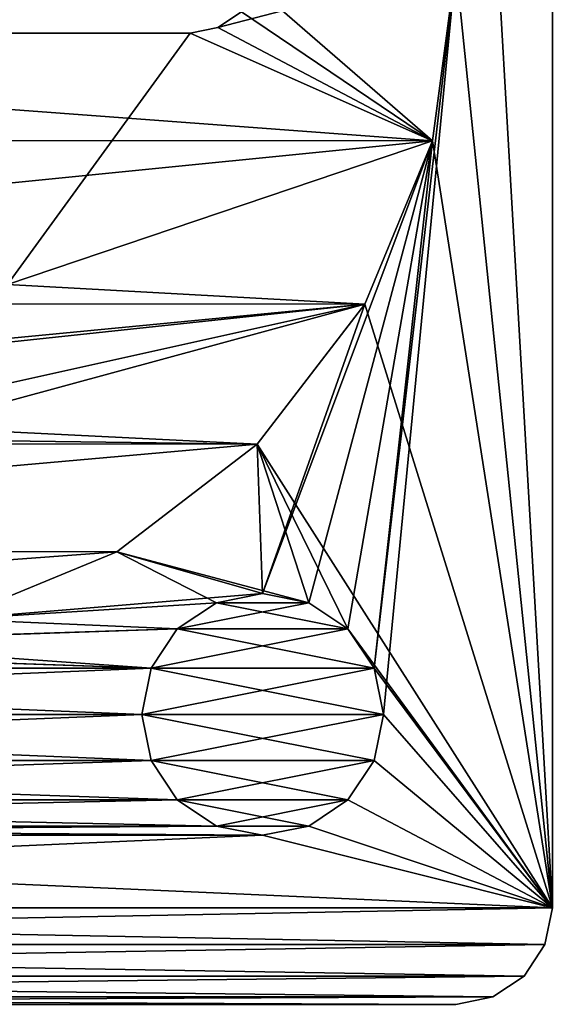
# Model space of a CAD drawing. Header units: millimetres. Extents: x 306.4 to 326.4, y -1558.6 to -1526.1.
# Tile 5 of 9: x 320.9 to 326.4, y -1558.6 to -1548.5. Entities that reach past the tile are written whole.
import ezdxf

# ---------------------------------------------------------------- set-up
doc = ezdxf.new("R2010")
doc.units = ezdxf.units.MM
doc.header["$LTSCALE"] = 65.185185
for name, color, linetype in [('1', 7, 'CONTINUOUS'), ('10', 7, 'CONTINUOUS'), ('15', 7, 'CONTINUOUS'), ('2', 7, 'CONTINUOUS'), ('20', 7, 'CONTINUOUS'), ('27', 7, 'CONTINUOUS'), ('29', 7, 'CONTINUOUS'), ('3', 7, 'CONTINUOUS'), ('36', 7, 'CONTINUOUS'), ('4', 7, 'CONTINUOUS'), ('41', 7, 'CONTINUOUS'), ('42', 7, 'CONTINUOUS'), ('71', 7, 'CONTINUOUS')]:
    doc.layers.add(name, color=color, linetype=linetype)

msp = doc.modelspace()

# ---------------------------------------------------------------- linework, layer by layer
at = {"layer": '1', "linetype": 'Continuous'}
for points in [[(326.401, -1531.144, 2524.462), (326.401, -1557.644, 2524.462), (325.391, -1540.121, 2524.462), (326.401, -1531.144, 2524.462)], [(325.391, -1540.121, 2524.462), (326.401, -1557.644, 2524.462), (325.401, -1547.894, 2524.462), (325.391, -1540.121, 2524.462)], [(325.401, -1547.894, 2524.462), (326.401, -1557.644, 2524.462), (325.16, -1549.708, 2524.462), (325.401, -1547.894, 2524.462)], [(325.16, -1549.708, 2524.462), (326.401, -1557.644, 2524.462), (324.458, -1551.398, 2524.462), (325.16, -1549.708, 2524.462)], [(324.458, -1551.398, 2524.462), (326.401, -1557.644, 2524.462), (323.343, -1552.848, 2524.462), (324.458, -1551.398, 2524.462)], [(323.343, -1552.848, 2524.462), (323.879, -1554.489, 2524.462), (321.89, -1553.96, 2524.462), (323.343, -1552.848, 2524.462)], [(324.284, -1554.76, 2524.462), (323.879, -1554.489, 2524.462), (323.343, -1552.848, 2524.462), (324.284, -1554.76, 2524.462)], [(326.401, -1557.644, 2524.462), (324.284, -1554.76, 2524.462), (323.343, -1552.848, 2524.462), (326.401, -1557.644, 2524.462)], [(321.89, -1553.96, 2524.462), (322.922, -1554.489, 2524.462), (320.198, -1554.658, 2524.462), (321.89, -1553.96, 2524.462)], [(323.401, -1554.394, 2524.462), (322.922, -1554.489, 2524.462), (321.89, -1553.96, 2524.462), (323.401, -1554.394, 2524.462)], [(323.879, -1554.489, 2524.462), (323.401, -1554.394, 2524.462), (321.89, -1553.96, 2524.462), (323.879, -1554.489, 2524.462)], [(322.922, -1554.489, 2524.462), (322.517, -1554.76, 2524.462), (320.198, -1554.658, 2524.462), (322.922, -1554.489, 2524.462)], [(320.198, -1554.658, 2524.462), (322.517, -1554.76, 2524.462), (318.384, -1554.894, 2524.462), (320.198, -1554.658, 2524.462)], [(310.284, -1554.76, 2524.462), (322.246, -1555.165, 2524.462), (310.555, -1555.165, 2524.462), (310.284, -1554.76, 2524.462)], [(322.246, -1555.165, 2524.462), (310.284, -1554.76, 2524.462), (314.384, -1554.893, 2524.462), (322.246, -1555.165, 2524.462)], [(322.517, -1554.76, 2524.462), (322.246, -1555.165, 2524.462), (318.384, -1554.894, 2524.462), (322.517, -1554.76, 2524.462)], [(324.555, -1555.165, 2524.462), (324.284, -1554.76, 2524.462), (326.401, -1557.644, 2524.462), (324.555, -1555.165, 2524.462)], [(318.384, -1554.894, 2524.462), (322.246, -1555.165, 2524.462), (314.384, -1554.893, 2524.462), (318.384, -1554.894, 2524.462)], [(322.246, -1555.165, 2524.462), (322.151, -1555.644, 2524.462), (310.555, -1555.165, 2524.462), (322.246, -1555.165, 2524.462)], [(310.555, -1555.165, 2524.462), (322.151, -1555.644, 2524.462), (310.651, -1555.644, 2524.462), (310.555, -1555.165, 2524.462)], [(324.651, -1555.644, 2524.462), (324.555, -1555.165, 2524.462), (326.401, -1557.644, 2524.462), (324.651, -1555.644, 2524.462)], [(310.651, -1555.644, 2524.462), (322.246, -1556.122, 2524.462), (310.555, -1556.122, 2524.462), (310.651, -1555.644, 2524.462)], [(322.151, -1555.644, 2524.462), (322.246, -1556.122, 2524.462), (310.651, -1555.644, 2524.462), (322.151, -1555.644, 2524.462)], [(324.555, -1556.122, 2524.462), (324.651, -1555.644, 2524.462), (326.401, -1557.644, 2524.462), (324.555, -1556.122, 2524.462)], [(310.555, -1556.122, 2524.462), (322.517, -1556.528, 2524.462), (310.284, -1556.528, 2524.462), (310.555, -1556.122, 2524.462)], [(322.246, -1556.122, 2524.462), (322.517, -1556.528, 2524.462), (310.555, -1556.122, 2524.462), (322.246, -1556.122, 2524.462)], [(324.284, -1556.528, 2524.462), (324.555, -1556.122, 2524.462), (326.401, -1557.644, 2524.462), (324.284, -1556.528, 2524.462)], [(310.284, -1556.528, 2524.462), (322.922, -1556.799, 2524.462), (309.879, -1556.799, 2524.462), (310.284, -1556.528, 2524.462)], [(322.517, -1556.528, 2524.462), (322.922, -1556.799, 2524.462), (310.284, -1556.528, 2524.462), (322.517, -1556.528, 2524.462)], [(323.879, -1556.799, 2524.462), (324.284, -1556.528, 2524.462), (326.401, -1557.644, 2524.462), (323.879, -1556.799, 2524.462)], [(309.879, -1556.799, 2524.462), (323.401, -1556.894, 2524.462), (309.401, -1556.894, 2524.462), (309.879, -1556.799, 2524.462)], [(322.922, -1556.799, 2524.462), (323.401, -1556.894, 2524.462), (309.879, -1556.799, 2524.462), (322.922, -1556.799, 2524.462)], [(323.401, -1556.894, 2524.462), (323.879, -1556.799, 2524.462), (326.401, -1557.644, 2524.462), (323.401, -1556.894, 2524.462)], [(309.401, -1556.894, 2524.462), (326.401, -1557.644, 2524.462), (306.401, -1557.644, 2524.462), (309.401, -1556.894, 2524.462)], [(309.401, -1556.894, 2524.462), (323.401, -1556.894, 2524.462), (326.401, -1557.644, 2524.462), (309.401, -1556.894, 2524.462)], [(306.401, -1557.644, 2524.462), (326.401, -1557.644, 2524.462), (326.324, -1558.026, 2524.462), (306.401, -1557.644, 2524.462)], [(306.477, -1558.026, 2524.462), (306.401, -1557.644, 2524.462), (326.324, -1558.026, 2524.462), (306.477, -1558.026, 2524.462)], [(306.693, -1558.351, 2524.462), (306.477, -1558.026, 2524.462), (326.108, -1558.351, 2524.462), (306.693, -1558.351, 2524.462)], [(326.108, -1558.351, 2524.462), (306.477, -1558.026, 2524.462), (326.324, -1558.026, 2524.462), (326.108, -1558.351, 2524.462)], [(307.018, -1558.568, 2524.462), (306.693, -1558.351, 2524.462), (325.783, -1558.568, 2524.462), (307.018, -1558.568, 2524.462)], [(325.783, -1558.568, 2524.462), (306.693, -1558.351, 2524.462), (326.108, -1558.351, 2524.462), (325.783, -1558.568, 2524.462)], [(307.401, -1558.644, 2524.462), (307.018, -1558.568, 2524.462), (325.401, -1558.644, 2524.462), (307.401, -1558.644, 2524.462)], [(325.401, -1558.644, 2524.462), (307.018, -1558.568, 2524.462), (325.783, -1558.568, 2524.462), (325.401, -1558.644, 2524.462)]]:
    msp.add_3dface(points, dxfattribs=at)
at = {"layer": '10', "linetype": 'Continuous'}
for points in [[(323.401, -1554.394, 2531.962), (323.879, -1554.489, 2531.962), (322.922, -1554.489, 2531.962), (323.401, -1554.394, 2531.962)], [(322.922, -1554.489, 2531.962), (324.284, -1554.76, 2531.962), (322.517, -1554.76, 2531.962), (322.922, -1554.489, 2531.962)], [(323.879, -1554.489, 2531.962), (324.284, -1554.76, 2531.962), (322.922, -1554.489, 2531.962), (323.879, -1554.489, 2531.962)], [(322.517, -1554.76, 2531.962), (324.555, -1555.165, 2531.962), (322.246, -1555.165, 2531.962), (322.517, -1554.76, 2531.962)], [(324.284, -1554.76, 2531.962), (324.555, -1555.165, 2531.962), (322.517, -1554.76, 2531.962), (324.284, -1554.76, 2531.962)], [(324.651, -1555.644, 2531.962), (322.151, -1555.644, 2531.962), (322.246, -1555.165, 2531.962), (324.651, -1555.644, 2531.962)], [(324.555, -1555.165, 2531.962), (324.651, -1555.644, 2531.962), (322.246, -1555.165, 2531.962), (324.555, -1555.165, 2531.962)], [(322.246, -1556.122, 2531.962), (322.151, -1555.644, 2531.962), (324.555, -1556.122, 2531.962), (322.246, -1556.122, 2531.962)], [(324.555, -1556.122, 2531.962), (322.151, -1555.644, 2531.962), (324.651, -1555.644, 2531.962), (324.555, -1556.122, 2531.962)], [(322.517, -1556.528, 2531.962), (322.246, -1556.122, 2531.962), (324.284, -1556.528, 2531.962), (322.517, -1556.528, 2531.962)], [(324.284, -1556.528, 2531.962), (322.246, -1556.122, 2531.962), (324.555, -1556.122, 2531.962), (324.284, -1556.528, 2531.962)], [(322.922, -1556.799, 2531.962), (322.517, -1556.528, 2531.962), (323.879, -1556.799, 2531.962), (322.922, -1556.799, 2531.962)], [(323.879, -1556.799, 2531.962), (322.517, -1556.528, 2531.962), (324.284, -1556.528, 2531.962), (323.879, -1556.799, 2531.962)], [(323.401, -1556.894, 2531.962), (322.922, -1556.799, 2531.962), (323.879, -1556.799, 2531.962), (323.401, -1556.894, 2531.962)]]:
    msp.add_3dface(points, dxfattribs=at)
at = {"layer": '15', "linetype": 'Continuous'}
for points in [[(323.401, -1554.394, 3029.962), (322.922, -1554.489, 3029.962), (323.879, -1554.489, 3029.962), (323.401, -1554.394, 3029.962)], [(322.922, -1554.489, 3029.962), (322.517, -1554.76, 3029.962), (323.879, -1554.489, 3029.962), (322.922, -1554.489, 3029.962)], [(323.879, -1554.489, 3029.962), (322.517, -1554.76, 3029.962), (324.284, -1554.76, 3029.962), (323.879, -1554.489, 3029.962)], [(322.517, -1554.76, 3029.962), (322.246, -1555.165, 3029.962), (324.284, -1554.76, 3029.962), (322.517, -1554.76, 3029.962)], [(324.284, -1554.76, 3029.962), (322.246, -1555.165, 3029.962), (324.555, -1555.165, 3029.962), (324.284, -1554.76, 3029.962)], [(322.151, -1555.644, 3029.962), (324.651, -1555.644, 3029.962), (324.555, -1555.165, 3029.962), (322.151, -1555.644, 3029.962)], [(322.246, -1555.165, 3029.962), (322.151, -1555.644, 3029.962), (324.555, -1555.165, 3029.962), (322.246, -1555.165, 3029.962)], [(322.246, -1556.122, 3029.962), (324.651, -1555.644, 3029.962), (322.151, -1555.644, 3029.962), (322.246, -1556.122, 3029.962)], [(324.555, -1556.122, 3029.962), (324.651, -1555.644, 3029.962), (322.246, -1556.122, 3029.962), (324.555, -1556.122, 3029.962)], [(322.517, -1556.528, 3029.962), (324.555, -1556.122, 3029.962), (322.246, -1556.122, 3029.962), (322.517, -1556.528, 3029.962)], [(324.284, -1556.528, 3029.962), (324.555, -1556.122, 3029.962), (322.517, -1556.528, 3029.962), (324.284, -1556.528, 3029.962)], [(322.922, -1556.799, 3029.962), (324.284, -1556.528, 3029.962), (322.517, -1556.528, 3029.962), (322.922, -1556.799, 3029.962)], [(323.879, -1556.799, 3029.962), (324.284, -1556.528, 3029.962), (322.922, -1556.799, 3029.962), (323.879, -1556.799, 3029.962)], [(323.401, -1556.894, 3029.962), (323.879, -1556.799, 3029.962), (322.922, -1556.799, 3029.962), (323.401, -1556.894, 3029.962)]]:
    msp.add_3dface(points, dxfattribs=at)
at = {"layer": '2', "linetype": 'Continuous'}
for points in [[(326.401, -1531.144, 3037.462), (325.401, -1547.894, 3037.462), (326.401, -1557.644, 3037.462), (326.401, -1531.144, 3037.462)], [(325.16, -1549.708, 3037.462), (324.555, -1555.165, 3037.462), (325.401, -1547.894, 3037.462), (325.16, -1549.708, 3037.462)], [(324.555, -1555.165, 3037.462), (324.651, -1555.644, 3037.462), (325.401, -1547.894, 3037.462), (324.555, -1555.165, 3037.462)], [(325.401, -1547.894, 3037.462), (324.651, -1555.644, 3037.462), (326.401, -1557.644, 3037.462), (325.401, -1547.894, 3037.462)], [(323.401, -1554.394, 3037.462), (323.879, -1554.489, 3037.462), (325.16, -1549.708, 3037.462), (323.401, -1554.394, 3037.462)], [(324.458, -1551.398, 3037.462), (323.401, -1554.394, 3037.462), (325.16, -1549.708, 3037.462), (324.458, -1551.398, 3037.462)], [(323.879, -1554.489, 3037.462), (324.284, -1554.76, 3037.462), (325.16, -1549.708, 3037.462), (323.879, -1554.489, 3037.462)], [(324.284, -1554.76, 3037.462), (324.555, -1555.165, 3037.462), (325.16, -1549.708, 3037.462), (324.284, -1554.76, 3037.462)], [(323.343, -1552.848, 3037.462), (323.401, -1554.394, 3037.462), (324.458, -1551.398, 3037.462), (323.343, -1552.848, 3037.462)], [(321.89, -1553.96, 3037.462), (323.401, -1554.394, 3037.462), (323.343, -1552.848, 3037.462), (321.89, -1553.96, 3037.462)], [(320.198, -1554.658, 3037.462), (323.401, -1554.394, 3037.462), (321.89, -1553.96, 3037.462), (320.198, -1554.658, 3037.462)], [(322.922, -1554.489, 3037.462), (323.401, -1554.394, 3037.462), (320.198, -1554.658, 3037.462), (322.922, -1554.489, 3037.462)], [(322.517, -1554.76, 3037.462), (322.922, -1554.489, 3037.462), (320.198, -1554.658, 3037.462), (322.517, -1554.76, 3037.462)], [(318.384, -1554.894, 3037.462), (322.517, -1554.76, 3037.462), (320.198, -1554.658, 3037.462), (318.384, -1554.894, 3037.462)], [(322.517, -1554.76, 3037.462), (310.555, -1555.165, 3037.462), (322.246, -1555.165, 3037.462), (322.517, -1554.76, 3037.462)], [(310.555, -1555.165, 3037.462), (322.517, -1554.76, 3037.462), (318.384, -1554.894, 3037.462), (310.555, -1555.165, 3037.462)], [(310.555, -1555.165, 3037.462), (310.651, -1555.644, 3037.462), (322.246, -1555.165, 3037.462), (310.555, -1555.165, 3037.462)], [(322.246, -1555.165, 3037.462), (310.651, -1555.644, 3037.462), (322.151, -1555.644, 3037.462), (322.246, -1555.165, 3037.462)], [(322.151, -1555.644, 3037.462), (310.555, -1556.122, 3037.462), (322.246, -1556.122, 3037.462), (322.151, -1555.644, 3037.462)], [(310.651, -1555.644, 3037.462), (310.555, -1556.122, 3037.462), (322.151, -1555.644, 3037.462), (310.651, -1555.644, 3037.462)], [(324.651, -1555.644, 3037.462), (324.555, -1556.122, 3037.462), (326.401, -1557.644, 3037.462), (324.651, -1555.644, 3037.462)], [(310.555, -1556.122, 3037.462), (310.284, -1556.528, 3037.462), (322.246, -1556.122, 3037.462), (310.555, -1556.122, 3037.462)], [(322.246, -1556.122, 3037.462), (310.284, -1556.528, 3037.462), (322.517, -1556.528, 3037.462), (322.246, -1556.122, 3037.462)], [(324.555, -1556.122, 3037.462), (324.284, -1556.528, 3037.462), (326.401, -1557.644, 3037.462), (324.555, -1556.122, 3037.462)], [(322.517, -1556.528, 3037.462), (309.879, -1556.799, 3037.462), (322.922, -1556.799, 3037.462), (322.517, -1556.528, 3037.462)], [(310.284, -1556.528, 3037.462), (309.879, -1556.799, 3037.462), (322.517, -1556.528, 3037.462), (310.284, -1556.528, 3037.462)], [(324.284, -1556.528, 3037.462), (323.879, -1556.799, 3037.462), (326.401, -1557.644, 3037.462), (324.284, -1556.528, 3037.462)], [(322.922, -1556.799, 3037.462), (309.401, -1556.894, 3037.462), (323.401, -1556.894, 3037.462), (322.922, -1556.799, 3037.462)], [(309.879, -1556.799, 3037.462), (309.401, -1556.894, 3037.462), (322.922, -1556.799, 3037.462), (309.879, -1556.799, 3037.462)], [(323.879, -1556.799, 3037.462), (323.401, -1556.894, 3037.462), (326.401, -1557.644, 3037.462), (323.879, -1556.799, 3037.462)], [(323.401, -1556.894, 3037.462), (306.401, -1557.644, 3037.462), (326.401, -1557.644, 3037.462), (323.401, -1556.894, 3037.462)], [(323.401, -1556.894, 3037.462), (309.401, -1556.894, 3037.462), (306.401, -1557.644, 3037.462), (323.401, -1556.894, 3037.462)], [(306.401, -1557.644, 3037.462), (306.477, -1558.026, 3037.462), (326.401, -1557.644, 3037.462), (306.401, -1557.644, 3037.462)], [(326.401, -1557.644, 3037.462), (306.477, -1558.026, 3037.462), (326.324, -1558.026, 3037.462), (326.401, -1557.644, 3037.462)], [(306.477, -1558.026, 3037.462), (306.693, -1558.351, 3037.462), (326.324, -1558.026, 3037.462), (306.477, -1558.026, 3037.462)], [(326.324, -1558.026, 3037.462), (306.693, -1558.351, 3037.462), (326.108, -1558.351, 3037.462), (326.324, -1558.026, 3037.462)], [(306.693, -1558.351, 3037.462), (307.018, -1558.568, 3037.462), (326.108, -1558.351, 3037.462), (306.693, -1558.351, 3037.462)], [(326.108, -1558.351, 3037.462), (307.018, -1558.568, 3037.462), (325.783, -1558.568, 3037.462), (326.108, -1558.351, 3037.462)], [(307.018, -1558.568, 3037.462), (307.401, -1558.644, 3037.462), (325.783, -1558.568, 3037.462), (307.018, -1558.568, 3037.462)], [(307.401, -1558.644, 3037.462), (325.401, -1558.644, 3037.462), (325.783, -1558.568, 3037.462), (307.401, -1558.644, 3037.462)]]:
    msp.add_3dface(points, dxfattribs=at)
at = {"layer": '20', "linetype": 'Continuous'}
for points in [[(322.938, -1548.537, 3036.162), (325.401, -1547.894, 3036.162), (323.181, -1548.374, 3036.162), (322.938, -1548.537, 3036.162)], [(325.16, -1549.708, 3036.162), (325.401, -1547.894, 3036.162), (322.938, -1548.537, 3036.162), (325.16, -1549.708, 3036.162)], [(320.751, -1548.594, 3036.162), (320.758, -1551.194, 3036.162), (322.651, -1548.594, 3036.162), (320.751, -1548.594, 3036.162)], [(320.758, -1551.194, 3036.162), (325.16, -1549.708, 3036.162), (322.651, -1548.594, 3036.162), (320.758, -1551.194, 3036.162)], [(322.651, -1548.594, 3036.162), (325.16, -1549.708, 3036.162), (322.938, -1548.537, 3036.162), (322.651, -1548.594, 3036.162)], [(324.458, -1551.398, 3036.162), (325.16, -1549.708, 3036.162), (320.758, -1551.194, 3036.162), (324.458, -1551.398, 3036.162)], [(320.637, -1551.805, 3036.162), (324.458, -1551.398, 3036.162), (320.758, -1551.194, 3036.162), (320.637, -1551.805, 3036.162)], [(319.775, -1552.67, 3036.162), (324.458, -1551.398, 3036.162), (320.292, -1552.323, 3036.162), (319.775, -1552.67, 3036.162)], [(323.343, -1552.848, 3036.162), (324.458, -1551.398, 3036.162), (319.775, -1552.67, 3036.162), (323.343, -1552.848, 3036.162)], [(320.292, -1552.323, 3036.162), (324.458, -1551.398, 3036.162), (320.637, -1551.805, 3036.162), (320.292, -1552.323, 3036.162)], [(319.164, -1552.793, 3036.162), (323.343, -1552.848, 3036.162), (319.775, -1552.67, 3036.162), (319.164, -1552.793, 3036.162)], [(309.443, -1552.839, 3036.162), (323.343, -1552.848, 3036.162), (319.164, -1552.793, 3036.162), (309.443, -1552.839, 3036.162)], [(310.89, -1553.952, 3036.162), (323.343, -1552.848, 3036.162), (309.443, -1552.839, 3036.162), (310.89, -1553.952, 3036.162)], [(321.89, -1553.96, 3036.162), (323.343, -1552.848, 3036.162), (310.89, -1553.952, 3036.162), (321.89, -1553.96, 3036.162)], [(312.575, -1554.652, 3036.162), (321.89, -1553.96, 3036.162), (310.89, -1553.952, 3036.162), (312.575, -1554.652, 3036.162)], [(320.198, -1554.658, 3036.162), (321.89, -1553.96, 3036.162), (312.575, -1554.652, 3036.162), (320.198, -1554.658, 3036.162)]]:
    msp.add_3dface(points, dxfattribs=at)
at = {"layer": '27', "linetype": 'Continuous'}
for points in [[(325.401, -1547.894, 3037.462), (325.401, -1547.894, 3036.162), (325.16, -1549.708, 3036.162), (325.401, -1547.894, 3037.462)], [(325.16, -1549.708, 3037.462), (325.401, -1547.894, 3037.462), (325.16, -1549.708, 3036.162), (325.16, -1549.708, 3037.462)], [(325.16, -1549.708, 3037.462), (325.16, -1549.708, 3036.162), (324.458, -1551.398, 3036.162), (325.16, -1549.708, 3037.462)], [(324.458, -1551.398, 3037.462), (325.16, -1549.708, 3037.462), (324.458, -1551.398, 3036.162), (324.458, -1551.398, 3037.462)], [(324.458, -1551.398, 3037.462), (324.458, -1551.398, 3036.162), (323.343, -1552.848, 3036.162), (324.458, -1551.398, 3037.462)], [(323.343, -1552.848, 3037.462), (324.458, -1551.398, 3037.462), (323.343, -1552.848, 3036.162), (323.343, -1552.848, 3037.462)], [(323.343, -1552.848, 3037.462), (323.343, -1552.848, 3036.162), (321.89, -1553.96, 3036.162), (323.343, -1552.848, 3037.462)], [(321.89, -1553.96, 3037.462), (323.343, -1552.848, 3037.462), (321.89, -1553.96, 3036.162), (321.89, -1553.96, 3037.462)], [(321.89, -1553.96, 3037.462), (321.89, -1553.96, 3036.162), (320.198, -1554.658, 3036.162), (321.89, -1553.96, 3037.462)], [(320.198, -1554.658, 3037.462), (321.89, -1553.96, 3037.462), (320.198, -1554.658, 3036.162), (320.198, -1554.658, 3037.462)]]:
    msp.add_3dface(points, dxfattribs=at)
at = {"layer": '29', "linetype": 'Continuous'}
for points in [[(325.401, -1547.894, 2525.762), (325.16, -1549.708, 2525.762), (323.344, -1548.131, 2525.762), (325.401, -1547.894, 2525.762)], [(323.344, -1548.131, 2525.762), (325.16, -1549.708, 2525.762), (323.181, -1548.374, 2525.762), (323.344, -1548.131, 2525.762)], [(323.181, -1548.374, 2525.762), (325.16, -1549.708, 2525.762), (322.938, -1548.537, 2525.762), (323.181, -1548.374, 2525.762)], [(325.16, -1549.708, 2525.762), (307.637, -1549.703, 2525.762), (310.151, -1548.594, 2525.762), (325.16, -1549.708, 2525.762)], [(322.651, -1548.594, 2525.762), (325.16, -1549.708, 2525.762), (310.151, -1548.594, 2525.762), (322.651, -1548.594, 2525.762)], [(322.938, -1548.537, 2525.762), (325.16, -1549.708, 2525.762), (322.651, -1548.594, 2525.762), (322.938, -1548.537, 2525.762)], [(308.334, -1551.39, 2525.762), (307.637, -1549.703, 2525.762), (325.16, -1549.708, 2525.762), (308.334, -1551.39, 2525.762)], [(324.458, -1551.398, 2525.762), (308.334, -1551.39, 2525.762), (325.16, -1549.708, 2525.762), (324.458, -1551.398, 2525.762)], [(309.443, -1552.839, 2525.762), (308.334, -1551.39, 2525.762), (324.458, -1551.398, 2525.762), (309.443, -1552.839, 2525.762)], [(323.343, -1552.848, 2525.762), (309.443, -1552.839, 2525.762), (324.458, -1551.398, 2525.762), (323.343, -1552.848, 2525.762)], [(310.89, -1553.952, 2525.762), (309.443, -1552.839, 2525.762), (323.343, -1552.848, 2525.762), (310.89, -1553.952, 2525.762)], [(321.89, -1553.96, 2525.762), (310.89, -1553.952, 2525.762), (323.343, -1552.848, 2525.762), (321.89, -1553.96, 2525.762)], [(312.575, -1554.652, 2525.762), (310.89, -1553.952, 2525.762), (321.89, -1553.96, 2525.762), (312.575, -1554.652, 2525.762)], [(320.198, -1554.658, 2525.762), (312.575, -1554.652, 2525.762), (321.89, -1553.96, 2525.762), (320.198, -1554.658, 2525.762)]]:
    msp.add_3dface(points, dxfattribs=at)
at = {"layer": '3', "linetype": 'Continuous'}
for points in [[(325.401, -1558.644, 3037.462), (307.401, -1558.644, 3037.462), (313.003, -1558.644, 3014.931), (325.401, -1558.644, 3037.462)], [(307.401, -1558.644, 2524.462), (325.401, -1558.644, 2524.462), (317.651, -1558.644, 2581.962), (307.401, -1558.644, 2524.462)], [(313.932, -1558.644, 3015.86), (325.401, -1558.644, 3037.462), (313.003, -1558.644, 3014.931), (313.932, -1558.644, 3015.86)], [(315.103, -1558.644, 3016.457), (325.401, -1558.644, 3037.462), (313.932, -1558.644, 3015.86), (315.103, -1558.644, 3016.457)], [(316.401, -1558.644, 3016.662), (325.401, -1558.644, 3037.462), (315.103, -1558.644, 3016.457), (316.401, -1558.644, 3016.662)], [(325.401, -1558.644, 3037.462), (316.401, -1558.644, 3016.662), (317.698, -1558.644, 3016.457), (325.401, -1558.644, 3037.462)], [(325.401, -1558.644, 3037.462), (320.395, -1558.644, 3011.164), (316.401, -1558.644, 2981.212), (325.401, -1558.644, 3037.462)], [(325.401, -1558.644, 3037.462), (316.401, -1558.644, 2583.212), (316.879, -1558.644, 2583.117), (325.401, -1558.644, 3037.462)], [(316.401, -1558.644, 2583.212), (325.401, -1558.644, 3037.462), (317.651, -1558.644, 2979.962), (316.401, -1558.644, 2583.212)], [(325.401, -1558.644, 3037.462), (316.401, -1558.644, 2981.212), (316.879, -1558.644, 2981.117), (325.401, -1558.644, 3037.462)], [(317.284, -1558.644, 2582.846), (325.401, -1558.644, 3037.462), (316.879, -1558.644, 2583.117), (317.284, -1558.644, 2582.846)], [(317.284, -1558.644, 2980.846), (325.401, -1558.644, 3037.462), (316.879, -1558.644, 2981.117), (317.284, -1558.644, 2980.846)], [(317.555, -1558.644, 2582.441), (325.401, -1558.644, 3037.462), (317.284, -1558.644, 2582.846), (317.555, -1558.644, 2582.441)], [(317.555, -1558.644, 2980.441), (325.401, -1558.644, 3037.462), (317.284, -1558.644, 2980.846), (317.555, -1558.644, 2980.441)], [(317.651, -1558.644, 2581.962), (325.401, -1558.644, 3037.462), (317.555, -1558.644, 2582.441), (317.651, -1558.644, 2581.962)], [(317.651, -1558.644, 2979.962), (325.401, -1558.644, 3037.462), (317.555, -1558.644, 2980.441), (317.651, -1558.644, 2979.962)], [(325.401, -1558.644, 2524.462), (325.401, -1558.644, 3037.462), (317.651, -1558.644, 2581.962), (325.401, -1558.644, 2524.462)], [(318.869, -1558.644, 3015.86), (325.401, -1558.644, 3037.462), (317.698, -1558.644, 3016.457), (318.869, -1558.644, 3015.86)], [(319.798, -1558.644, 3014.931), (325.401, -1558.644, 3037.462), (318.869, -1558.644, 3015.86), (319.798, -1558.644, 3014.931)], [(320.395, -1558.644, 3013.76), (325.401, -1558.644, 3037.462), (319.798, -1558.644, 3014.931), (320.395, -1558.644, 3013.76)], [(320.395, -1558.644, 3011.164), (325.401, -1558.644, 3037.462), (320.601, -1558.644, 3012.462), (320.395, -1558.644, 3011.164)], [(320.601, -1558.644, 3012.462), (325.401, -1558.644, 3037.462), (320.395, -1558.644, 3013.76), (320.601, -1558.644, 3012.462)]]:
    msp.add_3dface(points, dxfattribs=at)
at = {"layer": '36', "linetype": 'Continuous'}
for points in [[(325.401, -1547.894, 2524.462), (325.16, -1549.708, 2524.462), (325.401, -1547.894, 2525.762), (325.401, -1547.894, 2524.462)], [(325.16, -1549.708, 2524.462), (325.16, -1549.708, 2525.762), (325.401, -1547.894, 2525.762), (325.16, -1549.708, 2524.462)], [(324.458, -1551.398, 2524.462), (324.458, -1551.398, 2525.762), (325.16, -1549.708, 2525.762), (324.458, -1551.398, 2524.462)], [(325.16, -1549.708, 2524.462), (324.458, -1551.398, 2524.462), (325.16, -1549.708, 2525.762), (325.16, -1549.708, 2524.462)], [(323.343, -1552.848, 2524.462), (323.343, -1552.848, 2525.762), (324.458, -1551.398, 2525.762), (323.343, -1552.848, 2524.462)], [(324.458, -1551.398, 2524.462), (323.343, -1552.848, 2524.462), (324.458, -1551.398, 2525.762), (324.458, -1551.398, 2524.462)], [(321.89, -1553.96, 2524.462), (321.89, -1553.96, 2525.762), (323.343, -1552.848, 2525.762), (321.89, -1553.96, 2524.462)], [(323.343, -1552.848, 2524.462), (321.89, -1553.96, 2524.462), (323.343, -1552.848, 2525.762), (323.343, -1552.848, 2524.462)], [(320.198, -1554.658, 2524.462), (320.198, -1554.658, 2525.762), (321.89, -1553.96, 2525.762), (320.198, -1554.658, 2524.462)], [(321.89, -1553.96, 2524.462), (320.198, -1554.658, 2524.462), (321.89, -1553.96, 2525.762), (321.89, -1553.96, 2524.462)]]:
    msp.add_3dface(points, dxfattribs=at)
at = {"layer": '4', "linetype": 'Continuous'}
for points in [[(326.401, -1557.644, 2524.462), (326.401, -1531.144, 2524.462), (326.401, -1526.144, 3039.962), (326.401, -1557.644, 2524.462)], [(326.401, -1531.144, 3037.462), (326.401, -1557.644, 2524.462), (326.401, -1526.144, 3039.962), (326.401, -1531.144, 3037.462)], [(326.401, -1557.644, 2524.462), (326.401, -1531.144, 3037.462), (326.401, -1557.644, 3037.462), (326.401, -1557.644, 2524.462)]]:
    msp.add_3dface(points, dxfattribs=at)
at = {"layer": '41', "linetype": 'Continuous'}
for points in [[(322.651, -1548.594, 2525.762), (310.151, -1548.594, 3036.162), (312.051, -1548.594, 3032.162), (322.651, -1548.594, 2525.762)], [(310.151, -1548.594, 3036.162), (322.651, -1548.594, 2525.762), (310.151, -1548.594, 2525.762), (310.151, -1548.594, 3036.162)], [(322.651, -1548.594, 2525.762), (312.051, -1548.594, 3032.162), (320.751, -1548.594, 3032.162), (322.651, -1548.594, 2525.762)], [(320.751, -1548.594, 3036.162), (322.651, -1548.594, 2525.762), (320.751, -1548.594, 3032.162), (320.751, -1548.594, 3036.162)], [(320.751, -1548.594, 3036.162), (322.651, -1548.594, 3036.162), (322.651, -1548.594, 2525.762), (320.751, -1548.594, 3036.162)]]:
    msp.add_3dface(points, dxfattribs=at)
at = {"layer": '42', "linetype": 'Continuous'}
for points in [[(323.181, -1548.374, 3036.162), (323.181, -1548.374, 2525.762), (322.938, -1548.537, 2525.762), (323.181, -1548.374, 3036.162)], [(322.938, -1548.537, 3036.162), (323.181, -1548.374, 3036.162), (322.938, -1548.537, 2525.762), (322.938, -1548.537, 3036.162)], [(322.651, -1548.594, 3036.162), (322.938, -1548.537, 3036.162), (322.651, -1548.594, 2525.762), (322.651, -1548.594, 3036.162)], [(322.938, -1548.537, 3036.162), (322.938, -1548.537, 2525.762), (322.651, -1548.594, 2525.762), (322.938, -1548.537, 3036.162)]]:
    msp.add_3dface(points, dxfattribs=at)
at = {"layer": '71', "linetype": 'Continuous'}
for points in [[(326.401, -1557.644, 2524.462), (326.401, -1557.644, 3037.462), (326.324, -1558.026, 3037.462), (326.401, -1557.644, 2524.462)], [(326.324, -1558.026, 2524.462), (326.401, -1557.644, 2524.462), (326.324, -1558.026, 3037.462), (326.324, -1558.026, 2524.462)], [(326.108, -1558.351, 2524.462), (326.324, -1558.026, 2524.462), (326.108, -1558.351, 3037.462), (326.108, -1558.351, 2524.462)], [(326.324, -1558.026, 2524.462), (326.324, -1558.026, 3037.462), (326.108, -1558.351, 3037.462), (326.324, -1558.026, 2524.462)], [(326.108, -1558.351, 2524.462), (326.108, -1558.351, 3037.462), (325.783, -1558.568, 3037.462), (326.108, -1558.351, 2524.462)], [(325.783, -1558.568, 2524.462), (326.108, -1558.351, 2524.462), (325.783, -1558.568, 3037.462), (325.783, -1558.568, 2524.462)], [(325.401, -1558.644, 3037.462), (325.783, -1558.568, 2524.462), (325.783, -1558.568, 3037.462), (325.401, -1558.644, 3037.462)], [(325.401, -1558.644, 2524.462), (325.783, -1558.568, 2524.462), (325.401, -1558.644, 3037.462), (325.401, -1558.644, 2524.462)]]:
    msp.add_3dface(points, dxfattribs=at)

doc.saveas('drawing.dxf')
